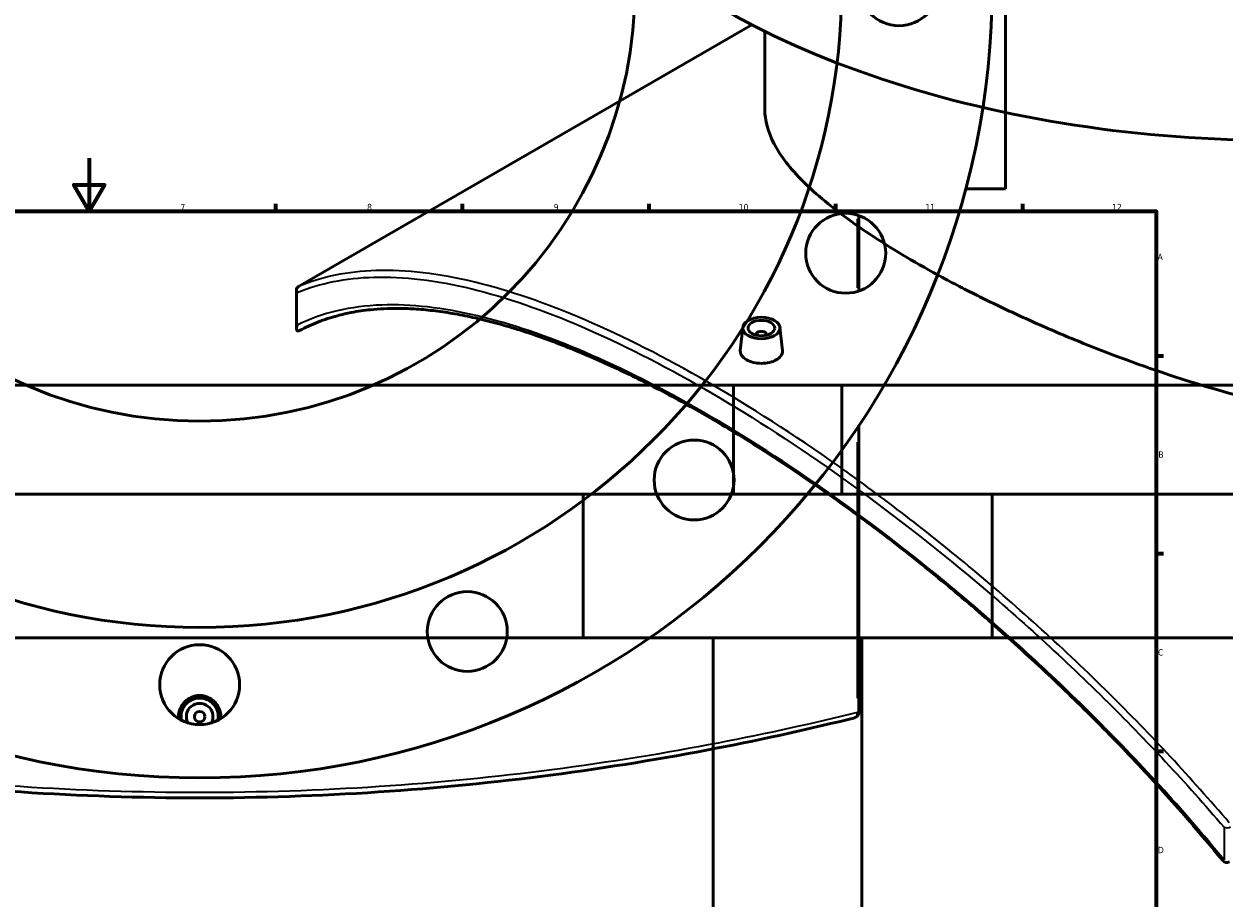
# Model space of a CAD drawing. Header units: millimetres. Extents: x -674 to 1236, y -345 to 989.
# Tile 10 of 12: x 396 to 846, y 316 to 644. Entities that reach past the tile are written whole.
import ezdxf

# ---------------------------------------------------------------- set-up
doc = ezdxf.new("R2010")
doc.units = ezdxf.units.MM
for name, color, linetype, lineweight in [('Border (ANSI)', 7, 'Continuous', 70), ('Dimension (ANSI)', 7, 'Continuous', 25), ('Visible (ANSI)', 7, 'Continuous', 50), ('Visible Narrow (ANSI)', 7, 'Continuous', 35)]:
    doc.layers.add(name, color=color, linetype=linetype, lineweight=lineweight)
doc.styles.add('Note Text (ANSI)', font='tahoma.ttf')
doc.dimstyles.new('Default - mm (ANSI)', dxfattribs={"dimtxt": 2.4, "dimasz": 2.5, "dimexe": 3.175, "dimexo": 1.6002, "dimgap": 0.8, "dimtad": 0, "dimtoh": 1, "dimdec": 0, "dimrnd": 1e-08, "dimzin": 4, "dimdsep": 46, "dimtxsty": 'Note Text (ANSI)', "dimcen": 0.09, "dimdle": 10, "dimclrd": 256, "dimclre": 256, "dimclrt": 5, "dimadec": 1, "dimazin": 1, "dimtfac": 1.27, "dimtofl": 0, "dimtmove": 0, "dimatfit": 3, "dimfxl": 1, "dimtolj": 1, "dimtzin": 4, "dimlwd": -1, "dimlwe": -1, "dimarcsym": 0})

# ---------------------------------------------------------------- blocks, each defined once
blk = doc.blocks.new('Borders Default Border')
at = {"layer": 'Border (ANSI)'}
for p, q in [((490.58, 574), (490.58, 576.8)), ((560.67, 574), (560.67, 576.8)), ((630.75, 574), (630.75, 576.8)), ((700.83, 574), (700.83, 576.8)), ((770.92, 574), (770.92, 576.8)), ((821, 519.75), (823.8, 519.75)), ((821, 445.5), (823.8, 445.5)), ((821, 371.25), (823.8, 371.25))]:
    blk.add_line(p, q, dxfattribs=at)
at = {"layer": 'Border (ANSI)', "flags": 128}
for points in [[(420.5, 594), (420.5, 574), (414.73, 584), (426.27, 584), (420.5, 574)], [(20, 20), (20, 574), (821, 574), (821, 20), (20, 20)]]:
    blk.add_lwpolyline(points, dxfattribs=at)
at = {"layer": 'Border (ANSI)', "color": 5, "true_color": 0x0000ff, "char_height": 2.4, "attachment_point": 7, "style": 'Note Text (ANSI)'}
for s, insert in [('7', (454.8, 574.4)), ('8', (524.84, 574.35)), ('9', (594.92, 574.35)), ('10', (664.35, 574.35)), ('11', (734.43, 574.4)), ('12', (804.52, 574.4)), ('A', (821.58, 555.68)), ('B', (821.87, 481.43)), ('C', (821.71, 407.13)), ('D', (821.72, 332.93))]:
    blk.add_mtext(s, dxfattribs=dict(at, insert=insert))
blk = doc.blocks.new('*D7')
at = {"layer": 'Defpoints', "color": 0, "transparency": 16777216}
for p in [(402.94, 811.18), (521.03, 506.25)]:
    blk.add_point(p, dxfattribs=at)
at = {"layer": 'Dimension (ANSI)', "transparency": 16777216}
for p, q in [((447.56, 695.94), (403.84, 808.85)), ((444.4, 695.94), (447.56, 695.94))]:
    blk.add_line(p, q, dxfattribs=at)
blk.add_solid([(404.23, 809), (403.45, 808.7), (402.94, 811.18)], dxfattribs=at)
at = {"layer": 'Dimension (ANSI)', "color": 5, "transparency": 16777216, "insert": (435.84, 697.24), "char_height": 2.4, "attachment_point": 1, "style": 'Note Text (ANSI)'}
blk.add_mtext('\\A1;∅327', dxfattribs=at)
blk = doc.blocks.new('*D8')
at = {"layer": 'Defpoints', "color": 0, "transparency": 16777216}
for p in [(295.95, 905.57), (628.02, 411.86)]:
    blk.add_point(p, dxfattribs=at)
at = {"layer": 'Dimension (ANSI)', "transparency": 16777216}
for p, q in [((348.73, 827.1), (297.34, 903.49)), ((345.53, 827.1), (348.73, 827.1))]:
    blk.add_line(p, q, dxfattribs=at)
blk.add_solid([(297.69, 903.73), (296.99, 903.26), (295.95, 905.57)], dxfattribs=at)
at = {"layer": 'Dimension (ANSI)', "color": 5, "transparency": 16777216, "insert": (337.03, 828.39), "char_height": 2.4, "attachment_point": 1, "style": 'Note Text (ANSI)'}
blk.add_mtext('\\A1;∅595', dxfattribs=at)

msp = doc.modelspace()

# ---------------------------------------------------------------- linework, layer by layer
at = {"layer": 'Visible (ANSI)'}
for p, q in [((764.48, 734.96), (764.48, 582.46)), ((499.04, 545.72), (669.28, 644.01)), ((674.13, 612.32), (674.13, 641.57)), ((749.55, 582.46), (764.48, 582.46)), ((709.48, 544.11), (709.48, 572.41)), ((498.34, 529.98), (498.34, 544.49)), ((665.84, 530.42), (664.91, 521.76)), ((670.83, 527.72), (670.83, 527.52)), ((674.83, 527.72), (674.83, 527.52)), ((679.81, 530.42), (680.74, 521.77)), ((702.98, 508.76), (220.98, 508.76)), ((1144.38, 508.76), (662.38, 508.76)), ((662.38, 467.76), (662.38, 508.76)), ((702.98, 467.76), (702.98, 508.76)), ((709.48, 385.78), (709.48, 493.64)), ((759.48, 467.76), (164.48, 467.76)), ((1200.88, 467.76), (605.88, 467.76)), ((605.88, 413.76), (605.88, 467.76)), ((759.48, 413.76), (759.48, 467.76)), ((759.48, 413.76), (164.48, 413.76)), ((1200.88, 413.76), (605.88, 413.76)), ((654.78, 189.56), (654.78, 413.76)), ((710.58, 243.76), (710.58, 413.76))]:
    msp.add_line(p, q, dxfattribs=at)
for centre, radius in [((461.98, 658.71), 297.5), ((461.98, 658.71), 241), ((461.98, 658.71), 163.5), ((724.48, 658.71), 15), ((704.5, 558.26), 15), ((647.6, 473.1), 15), ((562.44, 416.19), 15), ((461.98, 396.21), 15), ((461.98, 384.21), 2)]:
    msp.add_circle(centre, radius, dxfattribs=at)
for centre, radius, start, end in [((461.98, 384.21), 7, 349.0194, 190.9806), ((461.98, 384.21), 5, 332.1819, 207.8181), ((707.48, 385.78), 2, 283.9626, 0), ((847.53, 331.45), 2, 219.2635, 300)]:
    msp.add_arc(centre, radius, start, end, dxfattribs=at)
for centre, major_axis, start_param, end_param in [((866.93, 772.38), (-297.5, 0), 0, 3.141593), ((672.83, 527.72), (-2, 0), 2.963882, 6.460896)]:
    msp.add_ellipse(centre, major_axis=major_axis, ratio=0.57735, start_param=start_param, end_param=end_param, dxfattribs=at)
for major_axis in [(-7, 0), (5, 0)]:
    msp.add_ellipse((672.83, 530.17), major_axis=major_axis, ratio=0.57735, dxfattribs=at)
for points, knots in [([(1003.26, 510.61), (998.88, 508.08), (994.22, 505.79), (984.44, 501.76), (979.32, 500.02), (968.67, 497.13), (963.15, 495.98), (951.8, 494.26), (945.97, 493.69), (928.18, 492.8), (915.88, 493.32), (891.22, 496.06), (878.87, 498.28), (855.03, 503.73), (842.69, 507.16), (818.02, 515.1), (805.7, 519.6), (787.87, 526.8), (782.04, 529.28), (770.67, 534.31), (765.15, 536.88), (754.5, 542.04), (749.37, 544.63), (739.61, 549.78), (734.97, 552.35), (726.23, 557.39), (722.01, 559.94), (713.98, 565.06), (710.17, 567.62), (703.06, 572.73), (699.75, 575.26), (693.7, 580.27), (690.96, 582.75), (683.66, 590.06), (680.01, 594.78), (675.25, 603.84), (674.13, 608.18), (674.13, 612.32)], [0, 0, 0, 0, 1.859567, 1.859567, 3.719134, 3.719134, 5.578701, 5.578701, 7.438268, 7.438268, 11.157402, 11.157402, 14.876536, 14.876536, 18.58341, 18.58341, 22.290285, 22.290285, 24.143722, 24.143722, 25.997159, 25.997159, 27.850596, 27.850596, 29.704033, 29.704033, 31.55747, 31.55747, 33.410907, 33.410907, 35.264344, 35.264344, 37.117781, 37.117781, 40.824655, 40.824655, 44.531529, 44.531529, 44.531529, 44.531529]), ([(498.62, 543.51), (498.62, 543.52), (498.62, 543.52), (498.52, 543.69), (498.45, 543.87), (498.35, 544.22), (498.33, 544.4), (498.35, 544.8), (498.41, 545.01), (498.61, 545.37), (498.75, 545.53), (498.92, 545.65)], [-0.2811106, -0.2811106, -0.2811106, -0.2811106, -0.280417, -0.280417, -0.2162025, -0.2162025, -0.1528709, -0.1528709, -0.0733101, -0.0733101, 0, 0, 0, 0]), ([(845.98, 330.18), (843.09, 333.71), (840.17, 337.22), (834.25, 344.17), (831.25, 347.62), (825.19, 354.46), (822.12, 357.86), (815.92, 364.59), (812.8, 367.92), (806.49, 374.53), (803.3, 377.8), (796.89, 384.28), (793.65, 387.49), (787.14, 393.83), (783.87, 396.97), (777.28, 403.17), (773.97, 406.23), (767.31, 412.28), (763.97, 415.27), (757.26, 421.16), (753.9, 424.07), (747.15, 429.8), (743.77, 432.63), (736.99, 438.19), (733.6, 440.92), (726.81, 446.31), (723.41, 448.95), (716.63, 454.14), (713.24, 456.69), (706.49, 461.67), (703.13, 464.1), (696.45, 468.86), (693.12, 471.18), (686.5, 475.71), (683.2, 477.92), (676.65, 482.23), (673.4, 484.32), (666.93, 488.4), (663.71, 490.39), (657.32, 494.24), (654.15, 496.11), (647.85, 499.73), (644.73, 501.49), (638.52, 504.88), (635.44, 506.52), (629.33, 509.68), (626.3, 511.2), (620.3, 514.12), (617.32, 515.52), (611.42, 518.2), (608.49, 519.48), (602.7, 521.92), (599.83, 523.08), (594.16, 525.27), (591.35, 526.3), (585.79, 528.23), (583.04, 529.13), (577.61, 530.8), (574.92, 531.57), (569.63, 532.98), (567.02, 533.61), (561.89, 534.73), (559.37, 535.23), (554.41, 536.07), (551.97, 536.42), (547.19, 536.98), (544.84, 537.2), (540.45, 537.46), (538.39, 537.53), (532.85, 537.56), (529.44, 537.4), (523.67, 536.81), (521.26, 536.45), (517.15, 535.66), (515.43, 535.26), (511.2, 534.13), (508.75, 533.32), (504, 531.46), (501.71, 530.4), (499.49, 529.21)], [8.283803, 8.283803, 8.283803, 8.283803, 9.659536, 9.659536, 11.035269, 11.035269, 12.411002, 12.411002, 13.786735, 13.786735, 15.162468, 15.162468, 16.538201, 16.538201, 17.913934, 17.913934, 19.289667, 19.289667, 20.665399, 20.665399, 22.041132, 22.041132, 23.416865, 23.416865, 24.792598, 24.792598, 26.168331, 26.168331, 27.541202, 27.541202, 28.90653, 28.90653, 30.26525, 30.26525, 31.618389, 31.618389, 32.967045, 32.967045, 34.312359, 34.312359, 35.655494, 35.655494, 36.997616, 36.997616, 38.339883, 38.339883, 39.683454, 39.683454, 41.029475, 41.029475, 42.379071, 42.379071, 43.733324, 43.733324, 45.093271, 45.093271, 46.459889, 46.459889, 47.834099, 47.834099, 49.209832, 49.209832, 50.585565, 50.585565, 51.961297, 51.961297, 53.33703, 53.33703, 54.584041, 54.584041, 56.766311, 56.766311, 58.403013, 58.403013, 59.63054, 59.63054, 61.471829, 61.471829, 63.313119, 63.313119, 63.313119, 63.313119]), ([(498.92, 529.08), (498.82, 529.09), (498.73, 529.12), (498.55, 529.23), (498.47, 529.34), (498.26, 529.9), (498.34, 530.55), (498.62, 531.3), (498.62, 531.3), (498.62, 531.31)], [-0.6562492, -0.6562492, -0.6562492, -0.6562492, -0.5647606, -0.5647606, -0.4084118, -0.4084118, 0, 0, 0.0015725, 0.0015725, 0.0015725, 0.0015725]), ([(498.92, 529.08), (498.95, 529.08), (498.98, 529.08), (499.09, 529.08), (499.17, 529.09), (499.34, 529.14), (499.41, 529.17), (499.49, 529.21)], [0.36685046, 0.36685046, 0.36685046, 0.36685046, 0.38066671, 0.38066671, 0.42425665, 0.42425665, 0.45961331, 0.45961331, 0.45961331, 0.45961331]), ([(678.44, 518.21), (677.73, 517.8), (676.84, 517.45), (674.89, 517), (673.82, 516.89), (671.83, 516.91), (670.77, 517.03), (668.82, 517.52), (667.93, 517.87), (666.52, 518.69), (665.91, 519.2), (665.1, 520.31), (664.9, 520.91), (664.9, 521.57), (664.9, 521.67), (664.91, 521.76)], [0, 0, 0, 0, 0.298796, 0.298796, 0.597592, 0.597592, 0.896324, 0.896324, 1.195056, 1.195056, 1.493788, 1.493788, 1.79252, 1.79252, 1.840979, 1.840979, 1.840979, 1.840979]), ([(680.74, 521.77), (680.75, 521.67), (680.76, 521.58), (680.76, 520.9), (680.56, 520.27), (679.75, 519.13), (679.14, 518.61), (678.44, 518.21)], [4.133884, 4.133884, 4.133884, 4.133884, 4.182484, 4.182484, 4.4813533, 4.4813533, 4.7802225, 4.7802225, 4.7802225, 4.7802225]), ([(454.09, 383.46), (454.06, 383.71), (454.05, 383.97), (454.05, 385.21), (454.25, 386.27), (455.06, 388.23), (455.67, 389.12), (457.08, 390.52), (457.97, 391.13), (459.93, 391.94), (460.99, 392.14), (462.98, 392.14), (464.04, 391.94), (465.99, 391.13), (466.89, 390.52), (468.3, 389.12), (468.91, 388.23), (469.72, 386.27), (469.92, 385.21), (469.92, 384.21)], [2.31595, 2.31595, 2.31595, 2.31595, 2.390111, 2.390111, 2.68898, 2.68898, 2.98785, 2.98785, 3.286508, 3.286508, 3.585167, 3.585167, 3.883825, 3.883825, 4.182484, 4.182484, 4.481353, 4.481353, 4.780223, 4.780223, 4.780223, 4.780223]), ([(216, 383.83), (232.14, 379.82), (249.57, 375.91), (287.7, 368.52), (308.54, 365.09), (351.11, 359.54), (372.78, 357.38), (416.96, 354.47), (439.47, 353.71), (461.98, 353.71), (484.49, 353.71), (507.01, 354.47), (551.19, 357.38), (572.86, 359.54), (615.42, 365.09), (636.26, 368.52), (674.39, 375.91), (691.82, 379.82), (707.97, 383.83)], [5.179357, 5.179357, 5.179357, 5.179357, 11.777005, 11.777005, 18.783116, 18.783116, 25.523382, 25.523382, 32.263654, 32.263654, 32.263654, 39.003925, 39.003925, 45.744191, 45.744191, 52.750302, 52.750302, 59.347955, 59.347955, 59.347955, 59.347955])]:
    msp.add_open_spline(points, degree=3, knots=knots, dxfattribs=at)
for points in [[(499.04, 545.72), (499, 545.7), (498.96, 545.67), (498.92, 545.65)], [(469.92, 384.21), (469.92, 383.97), (469.91, 383.71), (469.88, 383.46)]]:
    msp.add_open_spline(points, degree=3, dxfattribs=at)
at = {"layer": 'Visible Narrow (ANSI)'}
for p, q in [((708.82, 571.19), (708.82, 545.33)), ((498.62, 531.31), (498.62, 543.51)), ((708.82, 487.3), (708.82, 391.12)), ((708.88, 385.78), (709.48, 385.78)), ((846.5, 342.67), (846.5, 330.46))]:
    msp.add_line(p, q, dxfattribs=at)
for centre, major_axis, ratio, start_param, end_param in [((707.48, 385.78), (0.48, -1.94), 0.655962, 0.070456, 1.338668), ((847.53, 343.66), (2, 0), 0.57735, 4.170685, 5.497787), ((847.53, 331.45), (-1.55, -1.27), 0.080777, 0, 0.778052)]:
    msp.add_ellipse(centre, major_axis=major_axis, ratio=ratio, start_param=start_param, end_param=end_param, dxfattribs=at)
for points, knots in [([(498.62, 543.51), (507.2, 547.07), (516.76, 548.98), (538.5, 549.61), (550.81, 548.12), (576.98, 541.75), (590.78, 536.99), (619.96, 524.43), (635.34, 516.62), (651.26, 507.43), (667.18, 498.24), (683.63, 487.67), (716.93, 464.16), (733.78, 451.22), (767.8, 422.84), (784.96, 407.31), (817.15, 375.55), (832.24, 359.4), (846.5, 342.67)], [5.179357, 5.179357, 5.179357, 5.179357, 11.777005, 11.777005, 18.783116, 18.783116, 25.523382, 25.523382, 32.263654, 32.263654, 32.263654, 39.003925, 39.003925, 45.744191, 45.744191, 52.750302, 52.750302, 59.347955, 59.347955, 59.347955, 59.347955]), ([(848.47, 344.33), (834.19, 361.15), (819.06, 377.39), (786.78, 409.32), (769.58, 424.91), (735.46, 453.43), (718.56, 466.43), (685.15, 490.05), (668.65, 500.66), (652.68, 509.88), (636.7, 519.1), (621.26, 526.94), (591.97, 539.52), (578.12, 544.28), (551.83, 550.63), (539.47, 552.1), (517.48, 551.41), (507.75, 549.41), (499.04, 545.72)], [-59.347955, -59.347955, -59.347955, -59.347955, -52.750302, -52.750302, -45.744191, -45.744191, -39.003925, -39.003925, -32.263654, -32.263654, -32.263654, -25.523382, -25.523382, -18.783116, -18.783116, -11.777005, -11.777005, -5.088857, -5.088857, -5.088857, -5.088857]), ([(846.5, 330.46), (831.02, 349.37), (814.39, 367.56), (781.06, 400.77), (764.46, 415.92), (731.48, 443.62), (715.12, 456.26), (682.76, 479.2), (666.76, 489.5), (651.26, 498.45), (635.77, 507.39), (620.78, 514.98), (592.32, 527.16), (578.85, 531.74), (553.29, 537.83), (541.27, 539.21), (518.51, 538.39), (507.94, 535.9), (498.62, 531.31)], [8.283803, 8.283803, 8.283803, 8.283803, 15.630766, 15.630766, 22.43788, 22.43788, 28.998914, 28.998914, 35.559952, 35.559952, 35.559952, 42.120991, 42.120991, 48.682024, 48.682024, 55.489138, 55.489138, 62.836094, 62.836094, 62.836094, 62.836094]), ([(708.82, 385.78), (692.62, 381.77), (675.13, 377.87), (636.86, 370.49), (615.95, 367.07), (573.24, 361.53), (551.5, 359.38), (507.16, 356.47), (484.57, 355.71), (461.98, 355.71), (439.39, 355.71), (416.8, 356.47), (372.47, 359.38), (350.73, 361.53), (308.01, 367.07), (287.1, 370.49), (248.58, 377.92), (230.87, 381.88), (214.48, 385.94)], [-59.347955, -59.347955, -59.347955, -59.347955, -52.750302, -52.750302, -45.744191, -45.744191, -39.003925, -39.003925, -32.263654, -32.263654, -32.263654, -25.523382, -25.523382, -18.783116, -18.783116, -11.777005, -11.777005, -5.088857, -5.088857, -5.088857, -5.088857])]:
    msp.add_open_spline(points, degree=3, knots=knots, dxfattribs=at)

# ---------------------------------------------------------------- block references
msp.add_blockref('Borders Default Border', (0, 0))

# ---------------------------------------------------------------- dimensions: what is measured, and where the dimension line sits
at = {"layer": 'Dimension (ANSI)'}
for p1, p2, picture, middle in [((628.02, 411.86), (295.95, 905.57), '*D8', (340.88, 827.1)), ((521.03, 506.25), (402.94, 811.18), '*D7', (439.72, 695.94))]:
    dim = msp.add_diameter_dim_2p(p1=p1, p2=p2, dimstyle='Default - mm (ANSI)', override={"dimgap": 0.8, "dimtih": 1, "dimdec": 0, "dimlfac": 1, "dimtol": 0, "dimlim": 0, "dimtp": 0, "dimtm": 0, "dimtdec": 2}, dxfattribs=at)
    dim.commit()
    dim.dimension.update_dxf_attribs({"geometry": picture, "text_midpoint": middle, "dimtype": 163})

doc.saveas('drawing.dxf')
